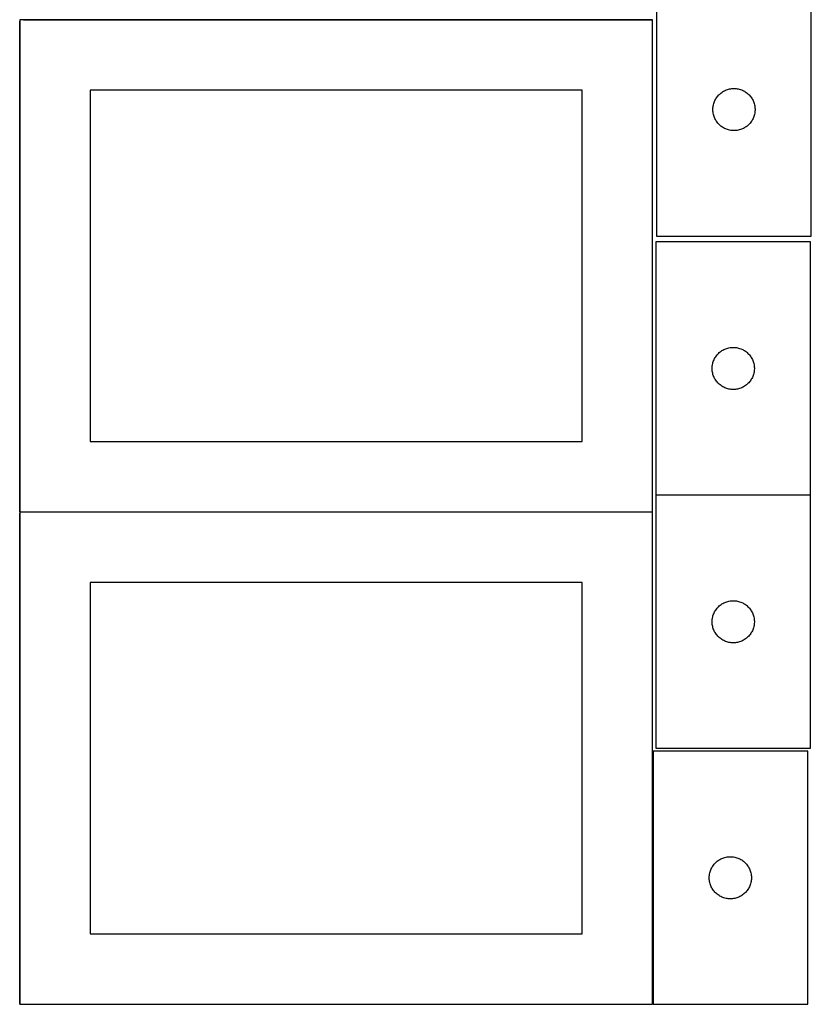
# Model space of a CAD drawing. Header units: millimetres. Extents: x 7 to 1493, y 7 to 2993.
# Tile 2 of 15: x 908 to 1471, y 7 to 708. Entities that reach past the tile are written whole.
import ezdxf

# ---------------------------------------------------------------- set-up
doc = ezdxf.new("R2010")
doc.units = ezdxf.units.MM
doc.layers.add('COMMON', color=5, linetype='CONTINUOUS', true_color=0x0000ff)
doc.layers.add('CUT', color=7, linetype='CONTINUOUS', true_color=0x000000)

msp = doc.modelspace()

# ---------------------------------------------------------------- linework, layer by layer
at = {"layer": 'COMMON'}
for p, q in [((910.876785, 707.608023), (1358.249577, 707.608023)), ((908.149577, 357.508023), (908.149577, 706.724781)), ((1470.571528, 369.474343), (1360.571528, 369.474343)), ((1358.249577, 357.408023), (908.249577, 357.408023)), ((908.149577, 7.308022), (908.149577, 356.52478))]:
    msp.add_line(p, q, dxfattribs=at)
at = {"layer": 'CUT'}
for p, q in [((1361.076786, 733.748621), (1361.076786, 553.748621)), ((1471.076786, 553.748621), (1471.076786, 733.748621)), ((1358.249577, 707.508023), (908.249577, 707.508023)), ((908.249577, 707.508023), (908.249577, 357.508023)), ((1358.249577, 357.508023), (1358.249577, 707.508023)), ((1412.25672, 658.254036), (1413.008505, 658.431456)), ((1413.008505, 658.431456), (1413.768428, 658.569939)), ((1413.768428, 658.569939), (1414.534471, 658.669119)), ((1414.534471, 658.669119), (1415.304605, 658.728732)), ((1415.304605, 658.728732), (1416.076786, 658.748621)), ((1416.076786, 658.748621), (1416.848968, 658.728732)), ((1416.848968, 658.728732), (1417.619101, 658.669119)), ((1417.619101, 658.669119), (1418.385145, 658.569939)), ((1418.385145, 658.569939), (1419.145067, 658.431456)), ((1419.145067, 658.431456), (1419.896853, 658.254036)), ((1308.249577, 657.508023), (958.249577, 657.508023)), ((958.249577, 657.508023), (958.249577, 407.508023)), ((1308.249577, 407.508023), (1308.249577, 657.508023)), ((1402.836604, 650.798272), (1403.217067, 651.470513)), ((1403.217067, 651.470513), (1403.631631, 652.122276)), ((1403.631631, 652.122276), (1404.079198, 652.751835)), ((1404.079198, 652.751835), (1404.55858, 653.357518)), ((1404.55858, 653.357518), (1405.068506, 653.937721)), ((1405.068506, 653.937721), (1405.607624, 654.490903)), ((1405.607624, 654.490903), (1406.174505, 655.0156)), ((1406.174505, 655.0156), (1406.767644, 655.510418)), ((1406.767644, 655.510418), (1407.38547, 655.974046)), ((1407.38547, 655.974046), (1408.026343, 656.405254)), ((1408.026343, 656.405254), (1408.688565, 656.802899)), ((1408.688565, 656.802899), (1409.370379, 657.165927)), ((1409.370379, 657.165927), (1410.069978, 657.493374)), ((1410.069978, 657.493374), (1410.785505, 657.784373)), ((1410.785505, 657.784373), (1411.515064, 658.038151)), ((1411.515064, 658.038151), (1412.25672, 658.254036)), ((1419.896853, 658.254036), (1420.638509, 658.038151)), ((1420.638509, 658.038151), (1421.368068, 657.784373)), ((1421.368068, 657.784373), (1422.083595, 657.493374)), ((1422.083595, 657.493374), (1422.783193, 657.165927)), ((1422.783193, 657.165927), (1423.465007, 656.802899)), ((1423.465007, 656.802899), (1424.127229, 656.405254)), ((1424.127229, 656.405254), (1424.768103, 655.974046)), ((1424.768103, 655.974046), (1425.385929, 655.510418)), ((1425.385929, 655.510418), (1425.979068, 655.0156)), ((1425.979068, 655.0156), (1426.545949, 654.490903)), ((1426.545949, 654.490903), (1427.085067, 653.937721)), ((1427.085067, 653.937721), (1427.594993, 653.357518)), ((1427.594993, 653.357518), (1428.074375, 652.751835)), ((1428.074375, 652.751835), (1428.521942, 652.122276)), ((1428.521942, 652.122276), (1428.936506, 651.470513)), ((1428.936506, 651.470513), (1429.316968, 650.798272)), ((1401.081759, 644.134839), (1401.121523, 644.906253)), ((1401.121523, 644.906253), (1401.200946, 645.674596)), ((1401.200946, 645.674596), (1401.319817, 646.437832)), ((1401.319817, 646.437832), (1401.477821, 647.193937)), ((1401.477821, 647.193937), (1401.674538, 647.940905)), ((1401.674538, 647.940905), (1401.909448, 648.676756)), ((1401.909448, 648.676756), (1402.181927, 649.399539)), ((1402.181927, 649.399539), (1402.491252, 650.107336)), ((1402.491252, 650.107336), (1402.836604, 650.798272)), ((1429.316968, 650.798272), (1429.66232, 650.107336)), ((1429.66232, 650.107336), (1429.971646, 649.399539)), ((1429.971646, 649.399539), (1430.244125, 648.676756)), ((1430.244125, 648.676756), (1430.479034, 647.940905)), ((1430.479034, 647.940905), (1430.675752, 647.193937)), ((1430.675752, 647.193937), (1430.833756, 646.437832)), ((1430.833756, 646.437832), (1430.952626, 645.674596)), ((1430.952626, 645.674596), (1431.032049, 644.906253)), ((1431.032049, 644.906253), (1431.071813, 644.134839)), ((1401.081759, 643.362402), (1401.081759, 644.134839)), ((1401.121523, 642.590989), (1401.081759, 643.362402)), ((1401.200946, 641.822645), (1401.121523, 642.590989)), ((1401.319817, 641.059409), (1401.200946, 641.822645)), ((1401.477821, 640.303304), (1401.319817, 641.059409)), ((1401.674538, 639.556336), (1401.477821, 640.303304)), ((1401.909448, 638.820485), (1401.674538, 639.556336)), ((1402.181927, 638.097702), (1401.909448, 638.820485)), ((1402.491252, 637.389905), (1402.181927, 638.097702)), ((1402.836604, 636.698969), (1402.491252, 637.389905)), ((1429.66232, 637.389905), (1429.316968, 636.698969)), ((1429.971646, 638.097702), (1429.66232, 637.389905)), ((1430.244125, 638.820485), (1429.971646, 638.097702)), ((1430.479034, 639.556336), (1430.244125, 638.820485)), ((1430.675752, 640.303304), (1430.479034, 639.556336)), ((1430.833756, 641.059409), (1430.675752, 640.303304)), ((1430.952626, 641.822645), (1430.833756, 641.059409)), ((1431.032049, 642.590989), (1430.952626, 641.822645)), ((1431.071813, 643.362402), (1431.032049, 642.590989)), ((1431.071813, 644.134839), (1431.071813, 643.362402)), ((1403.217067, 636.026729), (1402.836604, 636.698969)), ((1403.631631, 635.374965), (1403.217067, 636.026729)), ((1404.079198, 634.745406), (1403.631631, 635.374965)), ((1404.55858, 634.139723), (1404.079198, 634.745406)), ((1405.068506, 633.559521), (1404.55858, 634.139723)), ((1405.607624, 633.006338), (1405.068506, 633.559521)), ((1406.174505, 632.481642), (1405.607624, 633.006338)), ((1406.767644, 631.986823), (1406.174505, 632.481642)), ((1407.38547, 631.523196), (1406.767644, 631.986823)), ((1408.026343, 631.091987), (1407.38547, 631.523196)), ((1408.688565, 630.694342), (1408.026343, 631.091987)), ((1409.370379, 630.331314), (1408.688565, 630.694342)), ((1423.465007, 630.694342), (1422.783193, 630.331314)), ((1424.127229, 631.091987), (1423.465007, 630.694342)), ((1424.768103, 631.523196), (1424.127229, 631.091987)), ((1425.385929, 631.986823), (1424.768103, 631.523196)), ((1425.979068, 632.481642), (1425.385929, 631.986823)), ((1426.545949, 633.006338), (1425.979068, 632.481642)), ((1427.085067, 633.559521), (1426.545949, 633.006338)), ((1427.594993, 634.139723), (1427.085067, 633.559521)), ((1428.074375, 634.745406), (1427.594993, 634.139723)), ((1428.521942, 635.374965), (1428.074375, 634.745406)), ((1428.936506, 636.026729), (1428.521942, 635.374965)), ((1429.316968, 636.698969), (1428.936506, 636.026729)), ((1410.069978, 630.003867), (1409.370379, 630.331314)), ((1410.785505, 629.712868), (1410.069978, 630.003867)), ((1411.515064, 629.45909), (1410.785505, 629.712868)), ((1412.25672, 629.243205), (1411.515064, 629.45909)), ((1413.008505, 629.065785), (1412.25672, 629.243205)), ((1413.768428, 628.927302), (1413.008505, 629.065785)), ((1414.534471, 628.828122), (1413.768428, 628.927302)), ((1415.304605, 628.768509), (1414.534471, 628.828122)), ((1416.076786, 628.748621), (1415.304605, 628.768509)), ((1416.848968, 628.768509), (1416.076786, 628.748621)), ((1417.619101, 628.828122), (1416.848968, 628.768509)), ((1418.385145, 628.927302), (1417.619101, 628.828122)), ((1419.145067, 629.065785), (1418.385145, 628.927302)), ((1419.896853, 629.243205), (1419.145067, 629.065785)), ((1420.638509, 629.45909), (1419.896853, 629.243205)), ((1421.368068, 629.712868), (1420.638509, 629.45909)), ((1422.083595, 630.003867), (1421.368068, 629.712868)), ((1422.783193, 630.331314), (1422.083595, 630.003867)), ((1361.076786, 553.748621), (1471.076786, 553.748621)), ((1470.571528, 549.574343), (1360.571528, 549.574343)), ((1360.571528, 549.574343), (1360.571528, 369.574343)), ((1470.571528, 369.574343), (1470.571528, 549.574343)), ((1404.053321, 469.18324), (1404.563247, 469.763443)), ((1404.563247, 469.763443), (1405.102365, 470.316626)), ((1405.102365, 470.316626), (1405.669246, 470.841322)), ((1405.669246, 470.841322), (1406.262385, 471.33614)), ((1406.262385, 471.33614), (1406.880211, 471.799768)), ((1406.880211, 471.799768), (1407.521085, 472.230976)), ((1407.521085, 472.230976), (1408.183307, 472.628621)), ((1408.183307, 472.628621), (1408.865121, 472.991649)), ((1408.865121, 472.991649), (1409.564719, 473.319096)), ((1409.564719, 473.319096), (1410.280246, 473.610095)), ((1410.280246, 473.610095), (1411.009805, 473.863874)), ((1411.009805, 473.863874), (1411.751461, 474.079759)), ((1411.751461, 474.079759), (1412.503247, 474.257178)), ((1412.503247, 474.257178), (1413.263169, 474.395661)), ((1413.263169, 474.395661), (1414.029213, 474.494841)), ((1414.029213, 474.494841), (1414.799346, 474.554454)), ((1414.799346, 474.554454), (1415.571528, 474.574343)), ((1415.571528, 474.574343), (1416.343709, 474.554454)), ((1416.343709, 474.554454), (1417.113843, 474.494841)), ((1417.113843, 474.494841), (1417.879886, 474.395661)), ((1417.879886, 474.395661), (1418.639809, 474.257178)), ((1418.639809, 474.257178), (1419.391594, 474.079759)), ((1419.391594, 474.079759), (1420.13325, 473.863874)), ((1420.13325, 473.863874), (1420.862809, 473.610095)), ((1420.862809, 473.610095), (1421.578336, 473.319096)), ((1421.578336, 473.319096), (1422.277935, 472.991649)), ((1422.277935, 472.991649), (1422.959749, 472.628621)), ((1422.959749, 472.628621), (1423.621971, 472.230976)), ((1423.621971, 472.230976), (1424.262844, 471.799768)), ((1424.262844, 471.799768), (1424.88067, 471.33614)), ((1424.88067, 471.33614), (1425.473809, 470.841322)), ((1425.473809, 470.841322), (1426.04069, 470.316626)), ((1426.04069, 470.316626), (1426.579808, 469.763443)), ((1426.579808, 469.763443), (1427.089734, 469.18324)), ((1400.695688, 461.500318), (1400.814558, 462.263554)), ((1400.814558, 462.263554), (1400.972562, 463.019659)), ((1400.972562, 463.019659), (1401.16928, 463.766627)), ((1401.16928, 463.766627), (1401.404189, 464.502479)), ((1401.404189, 464.502479), (1401.676668, 465.225261)), ((1401.676668, 465.225261), (1401.985994, 465.933059)), ((1401.985994, 465.933059), (1402.331346, 466.623994)), ((1402.331346, 466.623994), (1402.711808, 467.296235)), ((1402.711808, 467.296235), (1403.126372, 467.947999)), ((1403.126372, 467.947999), (1403.573939, 468.577557)), ((1403.573939, 468.577557), (1404.053321, 469.18324)), ((1427.089734, 469.18324), (1427.569116, 468.577557)), ((1427.569116, 468.577557), (1428.016683, 467.947999)), ((1428.016683, 467.947999), (1428.431247, 467.296235)), ((1428.431247, 467.296235), (1428.81171, 466.623994)), ((1428.81171, 466.623994), (1429.157062, 465.933059)), ((1429.157062, 465.933059), (1429.466387, 465.225261)), ((1429.466387, 465.225261), (1429.738866, 464.502479)), ((1429.738866, 464.502479), (1429.973776, 463.766627)), ((1429.973776, 463.766627), (1430.170493, 463.019659)), ((1430.170493, 463.019659), (1430.328497, 462.263554)), ((1430.328497, 462.263554), (1430.447368, 461.500318)), ((1400.576501, 459.960562), (1400.616265, 460.731975)), ((1400.576501, 459.188124), (1400.576501, 459.960562)), ((1400.616265, 458.416711), (1400.576501, 459.188124)), ((1400.616265, 460.731975), (1400.695688, 461.500318)), ((1400.695688, 457.648367), (1400.616265, 458.416711)), ((1400.814558, 456.885131), (1400.695688, 457.648367)), ((1400.972562, 456.129027), (1400.814558, 456.885131)), ((1401.16928, 455.382058), (1400.972562, 456.129027)), ((1401.404189, 454.646207), (1401.16928, 455.382058)), ((1429.973776, 455.382058), (1429.738866, 454.646207)), ((1430.170493, 456.129027), (1429.973776, 455.382058)), ((1430.328497, 456.885131), (1430.170493, 456.129027)), ((1430.447368, 457.648367), (1430.328497, 456.885131)), ((1430.447368, 461.500318), (1430.526791, 460.731975)), ((1430.526791, 458.416711), (1430.447368, 457.648367)), ((1430.526791, 460.731975), (1430.566555, 459.960562)), ((1430.566555, 459.188124), (1430.526791, 458.416711)), ((1430.566555, 459.960562), (1430.566555, 459.188124)), ((1401.676668, 453.923424), (1401.404189, 454.646207)), ((1401.985994, 453.215627), (1401.676668, 453.923424)), ((1402.331346, 452.524692), (1401.985994, 453.215627)), ((1402.711808, 451.852451), (1402.331346, 452.524692)), ((1403.126372, 451.200687), (1402.711808, 451.852451)), ((1403.573939, 450.571129), (1403.126372, 451.200687)), ((1404.053321, 449.965445), (1403.573939, 450.571129)), ((1404.563247, 449.385243), (1404.053321, 449.965445)), ((1405.102365, 448.83206), (1404.563247, 449.385243)), ((1405.669246, 448.307364), (1405.102365, 448.83206)), ((1406.262385, 447.812546), (1405.669246, 448.307364)), ((1425.473809, 448.307364), (1424.88067, 447.812546)), ((1426.04069, 448.83206), (1425.473809, 448.307364)), ((1426.579808, 449.385243), (1426.04069, 448.83206)), ((1427.089734, 449.965445), (1426.579808, 449.385243)), ((1427.569116, 450.571129), (1427.089734, 449.965445)), ((1428.016683, 451.200687), (1427.569116, 450.571129)), ((1428.431247, 451.852451), (1428.016683, 451.200687)), ((1428.81171, 452.524692), (1428.431247, 451.852451)), ((1429.157062, 453.215627), (1428.81171, 452.524692)), ((1429.466387, 453.923424), (1429.157062, 453.215627)), ((1429.738866, 454.646207), (1429.466387, 453.923424)), ((1406.880211, 447.348918), (1406.262385, 447.812546)), ((1407.521085, 446.917709), (1406.880211, 447.348918)), ((1408.183307, 446.520064), (1407.521085, 446.917709)), ((1408.865121, 446.157037), (1408.183307, 446.520064)), ((1409.564719, 445.829589), (1408.865121, 446.157037)), ((1410.280246, 445.538591), (1409.564719, 445.829589)), ((1411.009805, 445.284812), (1410.280246, 445.538591)), ((1411.751461, 445.068927), (1411.009805, 445.284812)), ((1412.503247, 444.891508), (1411.751461, 445.068927)), ((1413.263169, 444.753024), (1412.503247, 444.891508)), ((1414.029213, 444.653845), (1413.263169, 444.753024)), ((1414.799346, 444.594231), (1414.029213, 444.653845)), ((1415.571528, 444.574343), (1414.799346, 444.594231)), ((1416.343709, 444.594231), (1415.571528, 444.574343)), ((1417.113843, 444.653845), (1416.343709, 444.594231)), ((1417.879886, 444.753024), (1417.113843, 444.653845)), ((1418.639809, 444.891508), (1417.879886, 444.753024)), ((1419.391594, 445.068927), (1418.639809, 444.891508)), ((1420.13325, 445.284812), (1419.391594, 445.068927)), ((1420.862809, 445.538591), (1420.13325, 445.284812)), ((1421.578336, 445.829589), (1420.862809, 445.538591)), ((1422.277935, 446.157037), (1421.578336, 445.829589)), ((1422.959749, 446.520064), (1422.277935, 446.157037)), ((1423.621971, 446.917709), (1422.959749, 446.520064)), ((1424.262844, 447.348918), (1423.621971, 446.917709)), ((1424.88067, 447.812546), (1424.262844, 447.348918)), ((958.249577, 407.508023), (1308.249577, 407.508023)), ((1360.571528, 369.574343), (1470.571528, 369.574343)), ((1470.571528, 369.374342), (1360.571528, 369.374342)), ((1360.571528, 369.374342), (1360.571528, 189.374342)), ((1470.571528, 189.374342), (1470.571528, 369.374342)), ((908.249577, 357.508023), (1358.249577, 357.508023)), ((1358.249577, 357.308022), (908.249577, 357.308022)), ((908.249577, 357.308022), (908.249577, 7.308022)), ((1358.249577, 7.308022), (1358.249577, 357.308022)), ((1308.249577, 307.308022), (958.249577, 307.308022)), ((958.249577, 307.308022), (958.249577, 57.308022)), ((1308.249577, 57.308022), (1308.249577, 307.308022)), ((1412.503247, 294.057177), (1413.263169, 294.19566)), ((1413.263169, 294.19566), (1414.029213, 294.29484)), ((1414.029213, 294.29484), (1414.799346, 294.354453)), ((1414.799346, 294.354453), (1415.571528, 294.374342)), ((1415.571528, 294.374342), (1416.343709, 294.354453)), ((1416.343709, 294.354453), (1417.113843, 294.29484)), ((1417.113843, 294.29484), (1417.879886, 294.19566)), ((1417.879886, 294.19566), (1418.639809, 294.057177)), ((1402.711808, 287.096234), (1403.126372, 287.747998)), ((1403.126372, 287.747998), (1403.573939, 288.377556)), ((1403.573939, 288.377556), (1404.053321, 288.983239)), ((1404.053321, 288.983239), (1404.563247, 289.563442)), ((1404.563247, 289.563442), (1405.102365, 290.116625)), ((1405.102365, 290.116625), (1405.669246, 290.641321)), ((1405.669246, 290.641321), (1406.262385, 291.136139)), ((1406.262385, 291.136139), (1406.880211, 291.599767)), ((1406.880211, 291.599767), (1407.521085, 292.030975)), ((1407.521085, 292.030975), (1408.183307, 292.42862)), ((1408.183307, 292.42862), (1408.865121, 292.791648)), ((1408.865121, 292.791648), (1409.564719, 293.119095)), ((1409.564719, 293.119095), (1410.280246, 293.410094)), ((1410.280246, 293.410094), (1411.009805, 293.663873)), ((1411.009805, 293.663873), (1411.751461, 293.879758)), ((1411.751461, 293.879758), (1412.503247, 294.057177)), ((1418.639809, 294.057177), (1419.391594, 293.879758)), ((1419.391594, 293.879758), (1420.13325, 293.663873)), ((1420.13325, 293.663873), (1420.862809, 293.410094)), ((1420.862809, 293.410094), (1421.578336, 293.119095)), ((1421.578336, 293.119095), (1422.277935, 292.791648)), ((1422.277935, 292.791648), (1422.959749, 292.42862)), ((1422.959749, 292.42862), (1423.621971, 292.030975)), ((1423.621971, 292.030975), (1424.262844, 291.599767)), ((1424.262844, 291.599767), (1424.88067, 291.136139)), ((1424.88067, 291.136139), (1425.473809, 290.641321)), ((1425.473809, 290.641321), (1426.04069, 290.116625)), ((1426.04069, 290.116625), (1426.579808, 289.563442)), ((1426.579808, 289.563442), (1427.089734, 288.983239)), ((1427.089734, 288.983239), (1427.569116, 288.377556)), ((1427.569116, 288.377556), (1428.016683, 287.747998)), ((1428.016683, 287.747998), (1428.431247, 287.096234)), ((1400.576501, 279.760561), (1400.616265, 280.531974)), ((1400.616265, 280.531974), (1400.695688, 281.300317)), ((1400.695688, 281.300317), (1400.814558, 282.063553)), ((1400.814558, 282.063553), (1400.972562, 282.819658)), ((1400.972562, 282.819658), (1401.16928, 283.566626)), ((1401.16928, 283.566626), (1401.404189, 284.302478)), ((1401.404189, 284.302478), (1401.676668, 285.02526)), ((1401.676668, 285.02526), (1401.985994, 285.733058)), ((1401.985994, 285.733058), (1402.331346, 286.423993)), ((1402.331346, 286.423993), (1402.711808, 287.096234)), ((1428.431247, 287.096234), (1428.81171, 286.423993)), ((1428.81171, 286.423993), (1429.157062, 285.733058)), ((1429.157062, 285.733058), (1429.466387, 285.02526)), ((1429.466387, 285.02526), (1429.738866, 284.302478)), ((1429.738866, 284.302478), (1429.973776, 283.566626)), ((1429.973776, 283.566626), (1430.170493, 282.819658)), ((1430.170493, 282.819658), (1430.328497, 282.063553)), ((1430.328497, 282.063553), (1430.447368, 281.300317)), ((1430.447368, 281.300317), (1430.526791, 280.531974)), ((1430.526791, 280.531974), (1430.566555, 279.760561)), ((1400.576501, 278.988123), (1400.576501, 279.760561)), ((1400.616265, 278.21671), (1400.576501, 278.988123)), ((1400.695688, 277.448366), (1400.616265, 278.21671)), ((1400.814558, 276.68513), (1400.695688, 277.448366)), ((1400.972562, 275.929026), (1400.814558, 276.68513)), ((1401.16928, 275.182057), (1400.972562, 275.929026)), ((1401.404189, 274.446206), (1401.16928, 275.182057)), ((1401.676668, 273.723423), (1401.404189, 274.446206)), ((1401.985994, 273.015626), (1401.676668, 273.723423)), ((1429.466387, 273.723423), (1429.157062, 273.015626)), ((1429.738866, 274.446206), (1429.466387, 273.723423)), ((1429.973776, 275.182057), (1429.738866, 274.446206)), ((1430.170493, 275.929026), (1429.973776, 275.182057)), ((1430.328497, 276.68513), (1430.170493, 275.929026)), ((1430.447368, 277.448366), (1430.328497, 276.68513)), ((1430.526791, 278.21671), (1430.447368, 277.448366)), ((1430.566555, 278.988123), (1430.526791, 278.21671)), ((1430.566555, 279.760561), (1430.566555, 278.988123)), ((1402.331346, 272.324691), (1401.985994, 273.015626)), ((1402.711808, 271.65245), (1402.331346, 272.324691)), ((1403.126372, 271.000686), (1402.711808, 271.65245)), ((1403.573939, 270.371128), (1403.126372, 271.000686)), ((1404.053321, 269.765444), (1403.573939, 270.371128)), ((1404.563247, 269.185242), (1404.053321, 269.765444)), ((1405.102365, 268.632059), (1404.563247, 269.185242)), ((1405.669246, 268.107363), (1405.102365, 268.632059)), ((1406.262385, 267.612545), (1405.669246, 268.107363)), ((1406.880211, 267.148917), (1406.262385, 267.612545)), ((1407.521085, 266.717708), (1406.880211, 267.148917)), ((1408.183307, 266.320063), (1407.521085, 266.717708)), ((1408.865121, 265.957036), (1408.183307, 266.320063)), ((1422.959749, 266.320063), (1422.277935, 265.957036)), ((1423.621971, 266.717708), (1422.959749, 266.320063)), ((1424.262844, 267.148917), (1423.621971, 266.717708)), ((1424.88067, 267.612545), (1424.262844, 267.148917)), ((1425.473809, 268.107363), (1424.88067, 267.612545)), ((1426.04069, 268.632059), (1425.473809, 268.107363)), ((1426.579808, 269.185242), (1426.04069, 268.632059)), ((1427.089734, 269.765444), (1426.579808, 269.185242)), ((1427.569116, 270.371128), (1427.089734, 269.765444)), ((1428.016683, 271.000686), (1427.569116, 270.371128)), ((1428.431247, 271.65245), (1428.016683, 271.000686)), ((1428.81171, 272.324691), (1428.431247, 271.65245)), ((1429.157062, 273.015626), (1428.81171, 272.324691)), ((1409.564719, 265.629588), (1408.865121, 265.957036)), ((1410.280246, 265.33859), (1409.564719, 265.629588)), ((1411.009805, 265.084811), (1410.280246, 265.33859)), ((1411.751461, 264.868926), (1411.009805, 265.084811)), ((1412.503247, 264.691507), (1411.751461, 264.868926)), ((1413.263169, 264.553023), (1412.503247, 264.691507)), ((1414.029213, 264.453844), (1413.263169, 264.553023)), ((1414.799346, 264.39423), (1414.029213, 264.453844)), ((1415.571528, 264.374342), (1414.799346, 264.39423)), ((1416.343709, 264.39423), (1415.571528, 264.374342)), ((1417.113843, 264.453844), (1416.343709, 264.39423)), ((1417.879886, 264.553023), (1417.113843, 264.453844)), ((1418.639809, 264.691507), (1417.879886, 264.553023)), ((1419.391594, 264.868926), (1418.639809, 264.691507)), ((1420.13325, 265.084811), (1419.391594, 264.868926)), ((1420.862809, 265.33859), (1420.13325, 265.084811)), ((1421.578336, 265.629588), (1420.862809, 265.33859)), ((1422.277935, 265.957036), (1421.578336, 265.629588)), ((1360.571528, 189.374342), (1470.571528, 189.374342)), ((1468.514164, 187.273803), (1358.514164, 187.273803)), ((1358.514164, 187.273803), (1358.514164, 7.273803)), ((1468.514164, 7.273803), (1468.514164, 187.273803)), ((1410.445883, 111.956638), (1411.205806, 112.095121)), ((1411.205806, 112.095121), (1411.971849, 112.194301)), ((1411.971849, 112.194301), (1412.741983, 112.253914)), ((1412.741983, 112.253914), (1413.514164, 112.273803)), ((1413.514164, 112.273803), (1414.286346, 112.253914)), ((1414.286346, 112.253914), (1415.056479, 112.194301)), ((1415.056479, 112.194301), (1415.822523, 112.095121)), ((1415.822523, 112.095121), (1416.582445, 111.956638)), ((1400.654445, 104.995695), (1401.069009, 105.647459)), ((1401.069009, 105.647459), (1401.516576, 106.277017)), ((1401.516576, 106.277017), (1401.995958, 106.882701)), ((1401.995958, 106.882701), (1402.505884, 107.462903)), ((1402.505884, 107.462903), (1403.045002, 108.016086)), ((1403.045002, 108.016086), (1403.611882, 108.540782)), ((1403.611882, 108.540782), (1404.205022, 109.0356)), ((1404.205022, 109.0356), (1404.822848, 109.499228)), ((1404.822848, 109.499228), (1405.463721, 109.930436)), ((1405.463721, 109.930436), (1406.125943, 110.328082)), ((1406.125943, 110.328082), (1406.807757, 110.691109)), ((1406.807757, 110.691109), (1407.507356, 111.018557)), ((1407.507356, 111.018557), (1408.222883, 111.309555)), ((1408.222883, 111.309555), (1408.952442, 111.563334)), ((1408.952442, 111.563334), (1409.694098, 111.779219)), ((1409.694098, 111.779219), (1410.445883, 111.956638)), ((1416.582445, 111.956638), (1417.334231, 111.779219)), ((1417.334231, 111.779219), (1418.075887, 111.563334)), ((1418.075887, 111.563334), (1418.805446, 111.309555)), ((1418.805446, 111.309555), (1419.520973, 111.018557)), ((1419.520973, 111.018557), (1420.220571, 110.691109)), ((1420.220571, 110.691109), (1420.902385, 110.328082)), ((1420.902385, 110.328082), (1421.564607, 109.930436)), ((1421.564607, 109.930436), (1422.205481, 109.499228)), ((1422.205481, 109.499228), (1422.823307, 109.0356)), ((1422.823307, 109.0356), (1423.416446, 108.540782)), ((1423.416446, 108.540782), (1423.983327, 108.016086)), ((1423.983327, 108.016086), (1424.522445, 107.462903)), ((1424.522445, 107.462903), (1425.032371, 106.882701)), ((1425.032371, 106.882701), (1425.511753, 106.277017)), ((1425.511753, 106.277017), (1425.95932, 105.647459)), ((1425.95932, 105.647459), (1426.373884, 104.995695)), ((1398.519137, 97.660022), (1398.558901, 98.431435)), ((1398.558901, 98.431435), (1398.638324, 99.199778)), ((1398.638324, 99.199778), (1398.757195, 99.963014)), ((1398.757195, 99.963014), (1398.915199, 100.719119)), ((1398.915199, 100.719119), (1399.111916, 101.466088)), ((1399.111916, 101.466088), (1399.346826, 102.201939)), ((1399.346826, 102.201939), (1399.619305, 102.924721)), ((1399.619305, 102.924721), (1399.92863, 103.632519)), ((1399.92863, 103.632519), (1400.273982, 104.323454)), ((1400.273982, 104.323454), (1400.654445, 104.995695)), ((1426.373884, 104.995695), (1426.754346, 104.323454)), ((1426.754346, 104.323454), (1427.099698, 103.632519)), ((1427.099698, 103.632519), (1427.409024, 102.924721)), ((1427.409024, 102.924721), (1427.681503, 102.201939)), ((1427.681503, 102.201939), (1427.916412, 101.466088)), ((1427.916412, 101.466088), (1428.11313, 100.719119)), ((1428.11313, 100.719119), (1428.271134, 99.963014)), ((1428.271134, 99.963014), (1428.390004, 99.199778)), ((1428.390004, 99.199778), (1428.469427, 98.431435)), ((1428.469427, 98.431435), (1428.509191, 97.660022)), ((1398.519137, 96.887584), (1398.519137, 97.660022)), ((1398.558901, 96.116171), (1398.519137, 96.887584)), ((1398.638324, 95.347828), (1398.558901, 96.116171)), ((1398.757195, 94.584592), (1398.638324, 95.347828)), ((1398.915199, 93.828487), (1398.757195, 94.584592)), ((1399.111916, 93.081518), (1398.915199, 93.828487)), ((1399.346826, 92.345667), (1399.111916, 93.081518)), ((1399.619305, 91.622885), (1399.346826, 92.345667)), ((1399.92863, 90.915087), (1399.619305, 91.622885)), ((1427.409024, 91.622885), (1427.099698, 90.915087)), ((1427.681503, 92.345667), (1427.409024, 91.622885)), ((1427.916412, 93.081518), (1427.681503, 92.345667)), ((1428.11313, 93.828487), (1427.916412, 93.081518)), ((1428.271134, 94.584592), (1428.11313, 93.828487)), ((1428.390004, 95.347828), (1428.271134, 94.584592)), ((1428.469427, 96.116171), (1428.390004, 95.347828)), ((1428.509191, 96.887584), (1428.469427, 96.116171)), ((1428.509191, 97.660022), (1428.509191, 96.887584)), ((1400.273982, 90.224152), (1399.92863, 90.915087)), ((1400.654445, 89.551911), (1400.273982, 90.224152)), ((1401.069009, 88.900147), (1400.654445, 89.551911)), ((1401.516576, 88.270589), (1401.069009, 88.900147)), ((1401.995958, 87.664905), (1401.516576, 88.270589)), ((1402.505884, 87.084703), (1401.995958, 87.664905)), ((1403.045002, 86.53152), (1402.505884, 87.084703)), ((1403.611882, 86.006824), (1403.045002, 86.53152)), ((1404.205022, 85.512006), (1403.611882, 86.006824)), ((1404.822848, 85.048378), (1404.205022, 85.512006)), ((1405.463721, 84.61717), (1404.822848, 85.048378)), ((1406.125943, 84.219524), (1405.463721, 84.61717)), ((1406.807757, 83.856497), (1406.125943, 84.219524)), ((1420.902385, 84.219524), (1420.220571, 83.856497)), ((1421.564607, 84.61717), (1420.902385, 84.219524)), ((1422.205481, 85.048378), (1421.564607, 84.61717)), ((1422.823307, 85.512006), (1422.205481, 85.048378)), ((1423.416446, 86.006824), (1422.823307, 85.512006)), ((1423.983327, 86.53152), (1423.416446, 86.006824)), ((1424.522445, 87.084703), (1423.983327, 86.53152)), ((1425.032371, 87.664905), (1424.522445, 87.084703)), ((1425.511753, 88.270589), (1425.032371, 87.664905)), ((1425.95932, 88.900147), (1425.511753, 88.270589)), ((1426.373884, 89.551911), (1425.95932, 88.900147)), ((1426.754346, 90.224152), (1426.373884, 89.551911)), ((1427.099698, 90.915087), (1426.754346, 90.224152)), ((1407.507356, 83.529049), (1406.807757, 83.856497)), ((1408.222883, 83.238051), (1407.507356, 83.529049)), ((1408.952442, 82.984272), (1408.222883, 83.238051)), ((1409.694098, 82.768387), (1408.952442, 82.984272)), ((1410.445883, 82.590968), (1409.694098, 82.768387)), ((1411.205806, 82.452485), (1410.445883, 82.590968)), ((1411.971849, 82.353305), (1411.205806, 82.452485)), ((1412.741983, 82.293692), (1411.971849, 82.353305)), ((1413.514164, 82.273803), (1412.741983, 82.293692)), ((1414.286346, 82.293692), (1413.514164, 82.273803)), ((1415.056479, 82.353305), (1414.286346, 82.293692)), ((1415.822523, 82.452485), (1415.056479, 82.353305)), ((1416.582445, 82.590968), (1415.822523, 82.452485)), ((1417.334231, 82.768387), (1416.582445, 82.590968)), ((1418.075887, 82.984272), (1417.334231, 82.768387)), ((1418.805446, 83.238051), (1418.075887, 82.984272)), ((1419.520973, 83.529049), (1418.805446, 83.238051)), ((1420.220571, 83.856497), (1419.520973, 83.529049)), ((958.249577, 57.308022), (1308.249577, 57.308022)), ((908.249577, 7.308022), (1358.249577, 7.308022)), ((1358.514164, 7.273803), (1468.514164, 7.273803))]:
    msp.add_line(p, q, dxfattribs=at)

doc.saveas('drawing.dxf')
